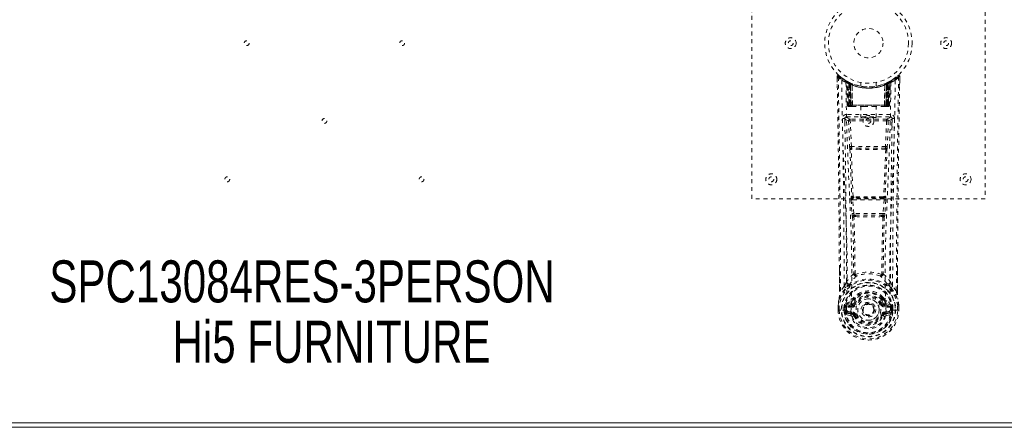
# Model space of a CAD drawing. Header units: inches. Extents: x 21.8 to 105.3, y 46.7 to 76.4.
# Tile 3 of 6: x 55.7 to 81, y 46.7 to 57.2. Entities that reach past the tile are written whole.
import ezdxf

# ---------------------------------------------------------------- set-up
doc = ezdxf.new("R2010")
doc.units = ezdxf.units.IN
doc.header["$MEASUREMENT"] = 0
doc.linetypes.add('SLD-Dashed', pattern=[0.075, 0.05, -0.025])
doc.linetypes.add('SLD-Solid', pattern=[0])
doc.layers.add('HI5-SYMBOLTEXT', color=5, linetype='SLD-Solid')
doc.styles.add('SLDTEXTSTYLE0', font='TXT', dxfattribs={"width": 0.75})

# ---------------------------------------------------------------- blocks, each defined once
blk = doc.blocks.new('SW_NOTE_0')
at = {"layer": 'HI5-SYMBOLTEXT', "color": 0, "char_height": 1.08, "attachment_point": 1, "style": 'SLDTEXTSTYLE0'}
for s, insert in [('SPC13084RES-3PERSON', (0, 1.392)), ('Hi5 FURNITURE', (3.169, -0.16))]:
    blk.add_mtext(s, dxfattribs=dict(at, insert=insert))

msp = doc.modelspace()

# ---------------------------------------------------------------- linework, layer by layer
at = {"color": 7, "linetype": 'SLD-Dashed', "lineweight": 0}
for p, q in [((74.521, 52.572), (74.521, 60.572)), ((80.521, 60.572), (80.521, 52.572)), ((76.716, 55.644), (76.715, 55.714)), ((76.715, 55.713), (76.718, 55.483)), ((76.716, 55.714), (76.717, 55.644)), ((76.765, 55.736), (76.776, 55.727)), ((76.953, 55.598), (76.94, 55.606)), ((76.959, 55.594), (76.946, 55.602)), ((76.968, 55.574), (76.954, 55.582)), ((76.976, 54.976), (76.954, 55.582)), ((76.989, 54.976), (76.968, 55.574)), ((77.019, 55.564), (76.971, 55.588)), ((77.055, 55.528), (76.987, 55.563)), ((77.008, 54.947), (76.987, 55.563)), ((77.014, 55.533), (77.027, 55.559)), ((77.014, 55.533), (77.015, 54.976)), ((77.024, 55.528), (77.014, 55.533)), ((77.038, 55.554), (77.023, 55.561)), ((77.024, 55.528), (77.036, 55.554)), ((77.024, 54.976), (77.024, 55.528)), ((77.027, 55.559), (77.036, 55.554)), ((77.028, 55.527), (77.04, 55.553)), ((77.028, 54.976), (77.028, 55.527)), ((77.028, 55.527), (77.037, 55.522)), ((77.037, 55.522), (77.049, 55.548)), ((77.037, 55.522), (77.037, 54.976)), ((77.039, 55.553), (77.038, 55.554)), ((77.046, 55.518), (77.058, 55.544)), ((77.046, 55.518), (77.046, 54.947)), ((77.056, 55.514), (77.046, 55.518)), ((77.055, 55.528), (77.056, 55.527)), ((77.074, 54.947), (77.055, 55.528)), ((77.056, 55.527), (77.076, 54.947)), ((77.056, 54.947), (77.056, 55.514)), ((77.101, 55.498), (77.102, 55.497)), ((77.105, 54.947), (77.101, 55.498)), ((77.102, 55.497), (77.108, 54.947)), ((77.106, 55.524), (77.105, 55.525)), ((77.321, 55.562), (77.321, 55.465)), ((77.721, 55.465), (77.721, 55.562)), ((77.933, 54.947), (77.939, 55.497)), ((77.937, 55.525), (77.936, 55.524)), ((77.941, 55.498), (77.936, 54.947)), ((77.939, 55.497), (77.941, 55.498)), ((77.966, 54.947), (77.986, 55.527)), ((77.987, 55.528), (77.968, 54.947)), ((77.974, 55.54), (77.984, 55.544)), ((77.984, 55.544), (77.996, 55.518)), ((77.986, 55.527), (77.987, 55.528)), ((77.996, 55.518), (77.986, 55.514)), ((77.986, 55.514), (77.986, 54.947)), ((78.055, 55.563), (77.987, 55.528)), ((78.004, 55.522), (77.992, 55.548)), ((77.996, 54.947), (77.996, 55.518)), ((78.002, 55.553), (78.014, 55.527)), ((78.004, 55.554), (78.003, 55.553)), ((78.071, 55.588), (78.004, 55.554)), ((78.004, 55.522), (78.014, 55.527)), ((78.004, 54.976), (78.004, 55.522)), ((78.005, 55.554), (78.015, 55.559)), ((78.005, 55.554), (78.018, 55.528)), ((78.014, 55.527), (78.014, 54.976)), ((78.015, 55.559), (78.027, 55.533)), ((78.027, 55.533), (78.018, 55.528)), ((78.018, 55.528), (78.018, 54.976)), ((78.027, 54.976), (78.027, 55.533)), ((78.034, 54.947), (78.055, 55.563)), ((78.053, 54.976), (78.074, 55.574)), ((78.066, 54.976), (78.087, 55.582)), ((78.071, 55.589), (78.083, 55.595)), ((78.087, 55.582), (78.074, 55.574)), ((78.102, 55.606), (78.089, 55.598)), ((78.159, 55.643), (78.218, 55.687)), ((78.266, 55.727), (78.277, 55.736)), ((78.324, 55.483), (78.327, 55.713)), ((78.325, 55.656), (78.326, 55.714)), ((78.327, 55.714), (78.326, 55.656)), ((76.956, 54.739), (76.956, 54.678)), ((78.085, 54.739), (76.956, 54.739)), ((76.976, 54.976), (76.989, 54.976)), ((77.008, 54.947), (77.074, 54.947)), ((77.015, 54.976), (77.024, 54.976)), ((78.018, 54.976), (77.024, 54.976)), ((77.037, 54.976), (77.028, 54.976)), ((77.037, 54.976), (78.004, 54.976)), ((77.07, 54.947), (77.056, 54.947)), ((77.074, 54.947), (77.076, 54.947)), ((77.076, 54.947), (77.105, 54.947)), ((77.105, 54.947), (77.108, 54.947)), ((77.108, 54.947), (77.404, 54.947)), ((77.326, 54.947), (77.326, 54.662)), ((77.404, 54.947), (77.638, 54.947)), ((77.638, 54.947), (77.933, 54.947)), ((77.716, 54.662), (77.716, 54.947)), ((77.933, 54.947), (77.936, 54.947)), ((77.936, 54.947), (77.966, 54.947)), ((77.968, 54.947), (78.034, 54.947)), ((77.986, 54.947), (77.971, 54.947)), ((78.014, 54.976), (78.004, 54.976)), ((78.018, 54.976), (78.027, 54.976)), ((78.053, 54.976), (78.066, 54.976)), ((78.085, 54.678), (78.085, 54.739)), ((76.915, 54.625), (76.916, 54.439)), ((76.956, 54.678), (78.085, 54.678)), ((77.01, 54.575), (77.036, 53.912)), ((77.054, 54.621), (77.054, 54.576)), ((77.988, 54.621), (77.054, 54.621)), ((77.081, 53.914), (77.054, 54.576)), ((77.987, 54.576), (77.054, 54.576)), ((77.988, 54.576), (77.961, 53.914)), ((77.988, 54.621), (77.988, 54.576)), ((78.032, 54.575), (78.006, 53.912)), ((78.126, 54.439), (78.127, 54.625)), ((77.961, 53.914), (77.081, 53.914)), ((77.299, 53.838), (77.088, 53.848)), ((77.303, 53.871), (77.091, 53.877)), ((77.739, 53.871), (77.303, 53.871)), ((77.95, 53.877), (77.739, 53.871)), ((77.954, 53.848), (77.743, 53.838)), ((80.521, 52.572), (74.521, 52.572)), ((77.075, 52.543), (77.098, 52.19)), ((77.092, 52.637), (77.08, 52.633)), ((77.119, 52.546), (77.923, 52.546)), ((77.142, 52.193), (77.119, 52.546)), ((77.125, 52.591), (77.136, 52.595)), ((77.917, 52.591), (77.125, 52.591)), ((77.923, 52.546), (77.9, 52.193)), ((77.905, 52.595), (77.917, 52.591)), ((77.967, 52.543), (77.944, 52.19)), ((77.95, 52.637), (77.962, 52.633)), ((77.098, 52.19), (77.1, 52.163)), ((77.9, 52.193), (77.142, 52.193)), ((77.188, 52.112), (77.165, 52.112)), ((77.193, 52.148), (77.167, 52.149)), ((77.193, 52.148), (77.849, 52.148)), ((77.875, 52.149), (77.849, 52.148)), ((77.877, 52.112), (77.854, 52.112)), ((77.944, 52.19), (77.941, 52.163)), ((76.774, 50.2), (76.772, 50.768)), ((78.27, 50.755), (78.267, 50.2)), ((76.899, 50.321), (76.804, 50.203)), ((78.238, 50.203), (78.143, 50.321)), ((77.132, 49.995), (77.131, 49.989)), ((77.138, 50.022), (77.148, 50.038)), ((77.184, 49.971), (77.143, 49.881)), ((77.151, 49.988), (77.151, 49.982)), ((77.899, 49.881), (77.858, 49.971)), ((77.891, 49.982), (77.891, 49.988)), ((77.894, 50.038), (77.903, 50.022)), ((77.91, 49.995), (77.91, 49.989)), ((76.74, 49.823), (76.74, 49.82)), ((76.74, 49.711), (76.74, 49.82)), ((76.74, 49.711), (76.744, 49.711)), ((76.741, 49.82), (76.742, 49.71)), ((76.787, 49.711), (76.744, 49.711)), ((76.77, 49.82), (76.77, 49.711)), ((76.77, 49.711), (76.77, 49.711)), ((76.807, 49.712), (76.787, 49.711)), ((76.953, 49.711), (76.807, 49.712)), ((76.891, 49.715), (76.891, 49.768)), ((76.891, 49.715), (76.891, 49.715)), ((76.921, 49.767), (76.925, 49.781)), ((76.921, 49.767), (76.921, 49.715)), ((76.925, 49.715), (76.921, 49.715)), ((76.925, 49.781), (76.925, 49.715)), ((76.964, 49.852), (76.949, 49.839)), ((76.949, 49.839), (76.949, 49.839)), ((76.949, 49.839), (76.949, 49.839)), ((76.953, 49.711), (76.953, 49.712)), ((76.958, 49.814), (77.092, 49.843)), ((76.958, 49.814), (76.958, 49.784)), ((77.092, 49.814), (76.958, 49.814)), ((77.092, 49.784), (76.958, 49.784)), ((77.063, 49.872), (76.964, 49.852)), ((77.092, 49.843), (77.092, 49.814)), ((77.092, 49.784), (77.092, 49.814)), ((77.143, 49.881), (77.174, 49.868)), ((77.677, 49.729), (77.677, 49.722)), ((77.677, 49.722), (77.677, 49.708)), ((77.868, 49.868), (77.899, 49.881)), ((77.899, 49.881), (77.911, 49.863)), ((77.95, 49.843), (78.084, 49.814)), ((77.95, 49.814), (77.95, 49.843)), ((78.084, 49.814), (77.95, 49.814)), ((77.95, 49.784), (77.95, 49.814)), ((78.084, 49.784), (77.95, 49.784)), ((78.077, 49.852), (77.979, 49.872)), ((78.077, 49.852), (78.078, 49.852)), ((78.078, 49.852), (78.093, 49.839)), ((78.084, 49.784), (78.084, 49.814)), ((78.089, 49.711), (78.235, 49.712)), ((78.121, 49.767), (78.117, 49.781)), ((78.117, 49.781), (78.117, 49.715)), ((78.117, 49.715), (78.121, 49.715)), ((78.121, 49.715), (78.121, 49.767)), ((78.151, 49.768), (78.151, 49.715)), ((78.235, 49.712), (78.254, 49.711)), ((78.254, 49.711), (78.298, 49.711)), ((78.272, 49.711), (78.272, 49.82)), ((78.272, 49.711), (78.272, 49.711)), ((78.298, 49.711), (78.302, 49.711)), ((78.3, 49.71), (78.301, 49.82)), ((78.302, 49.82), (78.302, 49.823)), ((78.302, 49.711), (78.302, 49.82)), ((76.942, 49.595), (77.064, 49.568)), ((76.972, 49.661), (76.972, 49.631)), ((76.972, 49.661), (77.092, 49.661)), ((77.092, 49.607), (76.972, 49.631)), ((76.972, 49.631), (77.092, 49.631)), ((77.092, 49.661), (77.092, 49.631)), ((77.092, 49.607), (77.092, 49.631)), ((77.174, 49.577), (77.148, 49.566)), ((77.893, 49.566), (77.868, 49.577)), ((77.897, 49.573), (77.893, 49.566)), ((77.95, 49.661), (77.95, 49.631)), ((77.95, 49.661), (78.07, 49.661)), ((78.07, 49.631), (77.95, 49.607)), ((77.95, 49.607), (77.95, 49.631)), ((77.95, 49.631), (78.07, 49.631)), ((77.978, 49.568), (78.1, 49.595)), ((78.07, 49.631), (78.07, 49.661))]:
    msp.add_line(p, q, dxfattribs=at)
at = {"color": 7, "linetype": 'SLD-Solid', "lineweight": 15}
for p, q in [((105.271, 46.697), (21.771, 46.697)), ((21.889, 46.816), (105.153, 46.816)), ((105.153, 46.816), (21.889, 46.816))]:
    msp.add_line(p, q, dxfattribs=at)
at = {"color": 7, "linetype": 'SLD-Dashed', "lineweight": 0, "flags": 128}
for points in [[(78.324, 55.714), (78.322, 55.721), (78.319, 55.729), (78.314, 55.735), (78.308, 55.74), (78.3, 55.743), (78.293, 55.744), (78.286, 55.742), (78.279, 55.738)], [(76.804, 50.203), (76.803, 50.973), (76.798, 51.741), (76.791, 52.508), (76.781, 53.273), (76.779, 53.467), (76.776, 53.664), (76.773, 53.833), (76.771, 54.02), (76.769, 54.098), (76.768, 54.179), (76.767, 54.263), (76.766, 54.337), (76.765, 54.357), (76.765, 54.391), (76.764, 54.439), (76.763, 54.5), (76.762, 54.588), (76.76, 54.693), (76.758, 54.817), (76.756, 54.958), (76.754, 55.083), (76.753, 55.181), (76.751, 55.275), (76.748, 55.511), (76.745, 55.714)], [(76.833, 55.62), (76.842, 54.865), (76.861, 54.112), (76.889, 53.362), (76.921, 52.617), (76.951, 51.878), (76.97, 51.146), (76.972, 50.423), (76.953, 49.711)], [(77.069, 49.659), (77.09, 50.372), (77.089, 51.094), (77.07, 51.826), (77.039, 52.564), (77.004, 53.308), (76.974, 54.057), (76.953, 54.81), (76.942, 55.564)], [(77.026, 55.557), (77.004, 55.57), (76.98, 55.583)], [(77.004, 55.57), (76.995, 55.574), (76.991, 55.574), (76.989, 55.568), (76.987, 55.561)], [(77.907, 55.515), (77.926, 55.52), (77.939, 55.526)], [(78.099, 55.564), (78.089, 54.81), (78.068, 54.057), (78.037, 53.308), (78.003, 52.564), (77.972, 51.826), (77.953, 51.094), (77.952, 50.372), (77.973, 49.66)], [(77.986, 55.514), (77.982, 55.524), (77.978, 55.533), (77.975, 55.538), (77.974, 55.54)], [(78.209, 55.62), (78.2, 54.865), (78.18, 54.112), (78.152, 53.362), (78.12, 52.617), (78.091, 51.878), (78.072, 51.146), (78.07, 50.423), (78.089, 49.711)], [(78.089, 55.598), (78.086, 55.597), (78.08, 55.594)], [(78.1, 55.605), (78.1, 55.605), (78.102, 55.606)], [(77.015, 54.976), (77, 54.976), (76.987, 54.976), (76.978, 54.976), (76.976, 54.976)], [(76.989, 54.976), (76.992, 54.976), (77.001, 54.976), (77.013, 54.976), (77.028, 54.976)], [(77.404, 54.947), (77.521, 54.957), (77.638, 54.947)], [(78.014, 54.976), (78.028, 54.976), (78.041, 54.976), (78.05, 54.976), (78.053, 54.976)], [(78.066, 54.976), (78.063, 54.976), (78.055, 54.976), (78.042, 54.976), (78.027, 54.976)], [(76.911, 54.632), (76.938, 54.603), (77.01, 54.575)], [(77.054, 54.621), (76.983, 54.649), (76.956, 54.678)], [(77.054, 54.576), (77.038, 54.576), (77.024, 54.575), (77.014, 54.575), (77.01, 54.575)], [(78.085, 54.678), (78.059, 54.649), (77.988, 54.621)], [(78.032, 54.575), (78.027, 54.575), (78.017, 54.575), (78.004, 54.576), (77.988, 54.576)], [(78.032, 54.575), (78.103, 54.603), (78.13, 54.632)], [(77.081, 53.914), (77.066, 53.913), (77.051, 53.913), (77.041, 53.912), (77.036, 53.912)], [(77.043, 53.844), (77.067, 53.239), (77.092, 52.637)], [(77.127, 52.632), (77.101, 53.234), (77.077, 53.841)], [(77.743, 53.838), (77.521, 53.837), (77.299, 53.838)], [(77.739, 53.871), (77.521, 53.871), (77.303, 53.871)], [(77.965, 53.841), (77.941, 53.234), (77.915, 52.632)], [(77.998, 53.844), (77.975, 53.239), (77.95, 52.637)], [(78.006, 53.912), (78.001, 53.912), (77.991, 53.913), (77.976, 53.913), (77.961, 53.914)], [(77.119, 52.546), (77.111, 52.545), (77.103, 52.545), (77.096, 52.544), (77.089, 52.544), (77.084, 52.544), (77.079, 52.543), (77.076, 52.543), (77.075, 52.543)], [(77.136, 52.595), (77.128, 52.596), (77.12, 52.599), (77.115, 52.604), (77.111, 52.609), (77.111, 52.616), (77.114, 52.622), (77.119, 52.627), (77.127, 52.632)], [(77.915, 52.632), (77.922, 52.627), (77.928, 52.622), (77.93, 52.616), (77.93, 52.609), (77.927, 52.604), (77.922, 52.599), (77.914, 52.596), (77.905, 52.595)], [(77.967, 52.543), (77.963, 52.543), (77.952, 52.544), (77.938, 52.545), (77.923, 52.546)], [(77.142, 52.193), (77.127, 52.192), (77.113, 52.191), (77.103, 52.191), (77.098, 52.19)], [(77.113, 52.105), (77.135, 51.372), (77.141, 50.648)], [(77.176, 50.638), (77.17, 51.364), (77.148, 52.098)], [(77.894, 52.098), (77.872, 51.364), (77.866, 50.638)], [(77.944, 52.19), (77.939, 52.191), (77.929, 52.191), (77.915, 52.192), (77.9, 52.193)], [(77.929, 52.105), (77.907, 51.372), (77.901, 50.648)], [(76.775, 50.768), (76.775, 50.543), (76.776, 50.201)], [(78.266, 50.201), (78.266, 50.574), (78.267, 50.755)], [(77.138, 50.64), (77.04, 50.545), (76.958, 50.438)], [(77.138, 50.64), (77.141, 50.63), (77.145, 50.622), (77.151, 50.615), (77.158, 50.611), (77.166, 50.61), (77.174, 50.613), (77.181, 50.618), (77.186, 50.626)], [(77.856, 50.626), (77.861, 50.618), (77.868, 50.613), (77.876, 50.61), (77.884, 50.611), (77.891, 50.615), (77.897, 50.622), (77.901, 50.63), (77.903, 50.64)], [(77.903, 50.64), (78.002, 50.545), (78.084, 50.438)], [(76.765, 49.997), (76.842, 50.155), (76.942, 50.283)], [(76.774, 50.2), (76.774, 50.201), (76.775, 50.201), (76.778, 50.202), (76.782, 50.202), (76.787, 50.202), (76.792, 50.202), (76.798, 50.203), (76.804, 50.203)], [(77.038, 50.375), (77.047, 50.384), (77.052, 50.39)], [(78.004, 50.375), (77.995, 50.384), (77.99, 50.39)], [(78.1, 50.283), (78.2, 50.155), (78.277, 49.997)], [(78.267, 50.2), (78.268, 50.201), (78.267, 50.201), (78.264, 50.202), (78.26, 50.202), (78.255, 50.202), (78.249, 50.202), (78.243, 50.203), (78.238, 50.203)], [(76.765, 49.997), (76.751, 49.921), (76.74, 49.823)], [(76.765, 49.997), (76.764, 49.992), (76.764, 49.987)], [(76.964, 49.852), (77.041, 49.934), (77.132, 49.995)], [(77.131, 49.989), (77.108, 49.945), (77.086, 49.892)], [(77.132, 49.995), (77.136, 50.018), (77.138, 50.022)], [(77.165, 49.961), (77.155, 49.962), (77.145, 49.966)], [(77.151, 49.988), (77.154, 50.002), (77.162, 50.014)], [(77.153, 49.977), (77.162, 49.972), (77.172, 49.969), (77.179, 49.969), (77.184, 49.971)], [(77.858, 49.971), (77.863, 49.969), (77.87, 49.969), (77.879, 49.972), (77.889, 49.977)], [(77.897, 49.966), (77.886, 49.962), (77.877, 49.961)], [(77.88, 50.014), (77.888, 50.002), (77.891, 49.988)], [(77.903, 50.022), (77.906, 50.018), (77.91, 49.995)], [(77.91, 49.995), (78.001, 49.934), (78.077, 49.852)], [(77.91, 49.989), (77.934, 49.945), (77.956, 49.892)], [(78.278, 49.987), (78.278, 49.992), (78.277, 49.997)], [(78.302, 49.823), (78.291, 49.921), (78.277, 49.997)], [(78.302, 49.82), (78.291, 49.914), (78.278, 49.987)], [(76.74, 49.823), (76.741, 49.823), (76.743, 49.823), (76.746, 49.823), (76.75, 49.822), (76.754, 49.822), (76.759, 49.821), (76.764, 49.82), (76.77, 49.82)], [(76.74, 49.82), (76.74, 49.82), (76.741, 49.82), (76.743, 49.82), (76.747, 49.82), (76.752, 49.82), (76.757, 49.82), (76.763, 49.82), (76.77, 49.82)], [(76.77, 49.711), (76.764, 49.711), (76.758, 49.711), (76.752, 49.711), (76.747, 49.711), (76.744, 49.711), (76.741, 49.711), (76.74, 49.711), (76.74, 49.711)], [(76.921, 49.715), (76.917, 49.715), (76.911, 49.715), (76.902, 49.715), (76.891, 49.715)], [(76.958, 49.784), (76.941, 49.786), (76.926, 49.793)], [(76.949, 49.839), (76.942, 49.833), (76.933, 49.826)], [(76.953, 49.711), (76.969, 49.694), (76.998, 49.678)], [(76.998, 49.678), (77.031, 49.667), (77.069, 49.659)], [(77.086, 49.892), (77.074, 49.877), (77.063, 49.872)], [(77.202, 49.856), (77.197, 49.859), (77.191, 49.861), (77.187, 49.863), (77.183, 49.865), (77.179, 49.866), (77.177, 49.867), (77.175, 49.868), (77.174, 49.868)], [(77.84, 49.856), (77.845, 49.859), (77.85, 49.861), (77.855, 49.863), (77.859, 49.865), (77.863, 49.866), (77.865, 49.867), (77.867, 49.868), (77.868, 49.868)], [(77.956, 49.892), (77.967, 49.877), (77.979, 49.872)], [(77.973, 49.659), (78.011, 49.667), (78.044, 49.678)], [(78.044, 49.678), (78.073, 49.694), (78.089, 49.711)], [(78.116, 49.793), (78.1, 49.786), (78.084, 49.784)], [(78.109, 49.826), (78.102, 49.831), (78.093, 49.839)], [(78.272, 49.82), (78.278, 49.82), (78.283, 49.821), (78.288, 49.822), (78.292, 49.822), (78.296, 49.823), (78.299, 49.823), (78.301, 49.823), (78.302, 49.823)], [(78.272, 49.82), (78.278, 49.82), (78.284, 49.82), (78.29, 49.82), (78.295, 49.82), (78.298, 49.82), (78.301, 49.82), (78.302, 49.82), (78.302, 49.82)], [(78.302, 49.711), (78.302, 49.711), (78.3, 49.711), (78.298, 49.711), (78.294, 49.711), (78.29, 49.711), (78.284, 49.711), (78.278, 49.711), (78.272, 49.711)], [(76.93, 49.645), (76.949, 49.657), (76.972, 49.661)], [(77.069, 49.659), (77.069, 49.659), (77.069, 49.659)], [(77.069, 49.659), (77.073, 49.577), (77.096, 49.496), (77.136, 49.421), (77.192, 49.354), (77.262, 49.299), (77.343, 49.259), (77.43, 49.234), (77.521, 49.225), (77.612, 49.234), (77.699, 49.259), (77.779, 49.299), (77.849, 49.354), (77.906, 49.421), (77.946, 49.496), (77.968, 49.577), (77.973, 49.659)], [(77.202, 49.589), (77.197, 49.586), (77.191, 49.584), (77.187, 49.582), (77.183, 49.58), (77.179, 49.579), (77.177, 49.578), (77.175, 49.577), (77.174, 49.577)], [(77.84, 49.589), (77.845, 49.586), (77.85, 49.584), (77.855, 49.582), (77.859, 49.58), (77.863, 49.579), (77.865, 49.578), (77.867, 49.577), (77.868, 49.577)], [(77.893, 49.566), (77.896, 49.565), (77.901, 49.563), (77.909, 49.559), (77.919, 49.555), (77.929, 49.551), (77.938, 49.547), (77.945, 49.545), (77.948, 49.543)], [(77.973, 49.66), (77.973, 49.659), (77.973, 49.659)], [(78.07, 49.661), (78.092, 49.657), (78.112, 49.645)]]:
    msp.add_lwpolyline(points, dxfattribs=at)
at = {"color": 7, "linetype": 'SLD-Dashed', "lineweight": 0}
for centre, radius in [((77.521, 56.572), 1.125), ((77.521, 56.572), 1.03), ((77.521, 56.572), 0.376), ((61.521, 56.572), 0.0625), ((65.521, 56.572), 0.0625), ((75.521, 56.572), 0.141), ((75.521, 56.572), 0.0625), ((79.521, 56.572), 0.141), ((79.521, 56.572), 0.0625), ((63.521, 54.572), 0.0625), ((77.521, 54.572), 0.141), ((77.521, 54.572), 0.0625), ((75.021, 53.072), 0.141), ((80.021, 53.072), 0.141), ((61.021, 53.072), 0.0625), ((66.021, 53.072), 0.0625), ((75.021, 53.072), 0.0625), ((80.021, 53.072), 0.0625), ((77.521, 49.722), 0.7), ((77.521, 49.722), 0.69), ((77.521, 49.722), 0.623), ((77.521, 49.722), 0.32), ((77.521, 49.722), 0.275), ((77.521, 49.722), 0.188), ((77.521, 49.722), 0.156), ((77.521, 49.722), 0.142), ((77.521, 49.722), 0.139), ((77.521, 49.722), 0.138)]:
    msp.add_circle(centre, radius, dxfattribs=at)
for centre, radius, start, end in [((76.745, 55.714), 0.03, 47.8754, 180.8658), ((78.297, 55.714), 0.03, 359.1335, 132.1252), ((77.528, 56.624), 1.221, 228.2155, 235.3111), ((76.752, 54.544), 1.17, 90.3839, 91.8526), ((-257.975, 49.348), 334.75, 0.24306, 1.07765), ((78.855, 53.814), 2.84, 137.4035, 138.0068), ((77.521, 56.573), 1.158, 227.8872, 312.1137), ((77.518, 56.569), 1.123, 227.9178, 235.3749), ((76.863, 55.62), 0.03, 55.9468, 179.9452), ((77.504, 56.803), 1.36, 240.4656, 245.627), ((77.489, 56.517), 1.064, 234.3732, 244.9427), ((77.521, 56.573), 1.128, 235.3626, 240.5081), ((76.924, 55.581), 0.03, 1.9841, 58.9806), ((77.408, 56.383), 0.907, 238.9479, 239.7508), ((76.983, 55.552), 0.0428, 114.1616, 163.0452), ((77.521, 56.604), 1.19, 240.9032, 299.0966), ((76.938, 55.585), 0.02, 342.7425, 49.6222), ((76.938, 55.573), 0.0299, 1.9098, 59.745), ((77.52, 56.571), 1.126, 239.7587, 244.7574), ((77.495, 56.188), 0.813, 228.2754, 233.7128), ((77.521, 56.572), 1.127, 240.5082, 299.4918), ((77.492, 56.18), 0.801, 229.1469, 234.5807), ((76.957, 55.562), 0.0299, 1.8016, 60.7966), ((77.522, 56.575), 1.131, 240.8338, 245.7549), ((51.269, 54.291), 25.749, 1.462, 2.8401), ((77.497, 56.18), 0.801, 230.4084, 235.7443), ((77.521, 56.571), 1.155, 244.5268, 295.4732), ((77.521, 56.571), 1.155, 245.259, 294.741), ((77.025, 55.527), 0.0297, 1.4793, 64.5389), ((77.026, 55.526), 0.0297, 1.4844, 64.5889), ((77.459, 56.434), 0.976, 244.5444, 247.4755), ((75.937, 56.02), 1.228, 335.6335, 336.9796), ((77.472, 56.118), 0.723, 234.8064, 239.0699), ((77.521, 56.571), 1.155, 246.2581, 293.7419), ((77.071, 55.516), 0.0346, 329.0228, 15.0669), ((77.073, 55.515), 0.0347, 329.1006, 15.1344), ((77.521, 56.536), 1.12, 248.0447, 291.9529), ((77.969, 55.515), 0.0345, 164.7148, 211.0448), ((77.971, 55.516), 0.0346, 164.9368, 210.9733), ((77.569, 56.118), 0.723, 300.9312, 305.1905), ((77.519, 56.575), 1.131, 294.2451, 299.1661), ((78.016, 55.526), 0.0297, 115.4067, 178.5236), ((78.017, 55.527), 0.0297, 115.4618, 178.5247), ((77.543, 56.182), 0.803, 304.2635, 309.5838), ((77.551, 56.178), 0.799, 305.4126, 310.8598), ((77.546, 56.189), 0.814, 306.291, 311.7208), ((103.773, 54.291), 25.75, 177.1599, 178.538), ((78.085, 55.562), 0.0299, 119.2034, 178.1984), ((78.083, 55.564), 0.0273, 117.6381, 182.2899), ((78.104, 55.573), 0.0299, 120.2493, 178.0919), ((77.521, 56.572), 1.127, 299.4913, 304.6373), ((78.058, 55.552), 0.0429, 16.9727, 65.8208), ((78.117, 55.581), 0.03, 121.0194, 178.0159), ((78.113, 55.582), 0.0264, 119.4142, 183.781), ((77.537, 56.806), 1.363, 294.3799, 299.5295), ((77.523, 56.569), 1.124, 304.6266, 312.0808), ((78.179, 55.62), 0.03, 0.0548, 124.0532), ((77.514, 56.624), 1.221, 304.6885, 311.7852), ((492.516, 48.473), 414.282, 178.99852, 179.76082), ((414.044, 49.339), 335.777, 178.92193, 179.75832), ((76.307, 53.924), 2.677, 41.9748, 42.6149), ((78.279, 54.034), 1.681, 88.3703, 89.3932), ((76.956, 54.634), 0.105, 89.9859, 180.8819), ((77.037, 55.021), 0.0753, 216.3016, 253.1039), ((77.006, 54.977), 0.03, 181.9965, 269.9951), ((77.019, 54.977), 0.03, 181.9698, 269.9702), ((77.033, 55.127), 0.177, 260.4276, 268.5139), ((77.591, 54.97), 0.576, 179.3916, 182.0735), ((77.437, 54.969), 0.413, 179.0094, 183.0244), ((77.622, 54.97), 0.594, 179.4065, 182.0084), ((77.466, 54.969), 0.429, 179.0478, 182.9163), ((77.575, 54.969), 0.429, 357.0837, 0.9522), ((77.419, 54.97), 0.595, 357.9922, 0.593), ((78.009, 55.134), 0.185, 271.384, 279.0462), ((77.605, 54.969), 0.413, 356.9756, 0.9906), ((78.023, 54.977), 0.03, 270.0298, 358.0302), ((78.005, 55.021), 0.0753, 286.8961, 323.6984), ((77.454, 54.97), 0.573, 357.918, 0.6169), ((78.036, 54.977), 0.03, 270.0049, 358.0035), ((78.086, 54.634), 0.105, 359.1176, 90.0146), ((76.88, 53.777), 0.856, 87.8889, 91.906), ((-212.095, 49.293), 288.995, 0.20368, 1.05858), ((76.956, 54.633), 0.045, 90.0041, 180.9437), ((-213.642, 49.295), 290.602, 0.22544, 1.05233), ((77.055, 54.576), 0.0451, 90.4426, 181.6969), ((77.987, 54.576), 0.0451, 358.2757, 89.5566), ((368.704, 49.295), 290.622, 178.9477, 179.77454), ((78.085, 54.633), 0.045, 359.0581, 89.9964), ((78.162, 53.777), 0.855, 88.0932, 92.113), ((380.634, 49.144), 302.494, 178.96049, 179.77724), ((77.552, 53.932), 0.516, 182.1916, 189.7877), ((77.088, 53.835), 0.0452, 90.1304, 168.5544), ((77.069, 53.936), 0.0956, 254.3757, 274.7223), ((77.089, 53.859), 0.0216, 94.0711, 235.9966), ((77.088, 53.836), 0.0114, 88.4999, 157.4671), ((77.215, 53.923), 0.134, 183.7328, 198.5298), ((77.092, 53.881), 0.00464, 195.4418, 262.7544), ((77.199, 53.849), 0.111, 165.389, 180.5115), ((77.381, 53.846), 0.0822, 162.24, 186.0028), ((77.661, 53.846), 0.0822, 354.0018, 17.7514), ((77.95, 53.881), 0.00459, 276.8323, 344.7645), ((77.843, 53.849), 0.111, 359.5364, 14.7013), ((77.827, 53.923), 0.134, 341.4619, 356.2717), ((77.953, 53.859), 0.0216, 304.0028, 85.9295), ((77.954, 53.835), 0.0452, 11.4447, 89.8706), ((77.954, 53.836), 0.0114, 22.2099, 91.2708), ((77.973, 53.936), 0.0956, 265.2772, 285.6247), ((77.49, 53.932), 0.515, 350.2092, 357.8098), ((77.263, 52.576), 0.191, 162.6873, 189.9474), ((77.125, 52.636), 0.0451, 183.945, 269.337), ((77.137, 52.64), 0.0451, 184.0933, 269.305), ((77.12, 52.698), 0.0668, 245.625, 276.1113), ((77.168, 52.562), 0.052, 146.8555, 198.5279), ((77.143, 52.638), 0.0174, 200.0885, 265.4749), ((77.146, 52.534), 0.0625, 88.5254, 99.0825), ((77.177, 52.616), 0.0353, 173.7897, 215.2047), ((77.521, 16.901), 35.722, 89.3919, 90.6082), ((77.521, 19.883), 32.715, 89.3471, 90.6533), ((77.865, 52.616), 0.0353, 324.7999, 6.2148), ((77.895, 52.532), 0.0636, 80.9829, 91.4789), ((77.898, 52.638), 0.0183, 275.7816, 338.1246), ((77.905, 52.64), 0.0451, 270.6965, 355.9066), ((77.922, 52.698), 0.0667, 263.8693, 294.4108), ((77.916, 52.636), 0.0451, 270.6646, 356.0519), ((77.874, 52.562), 0.0518, 341.3902, 33.2264), ((77.779, 52.576), 0.191, 350.0545, 17.3094), ((77.304, 52.177), 0.204, 184.0602, 200.668), ((77.159, 52.104), 0.0464, 92.4767, 179.2398), ((77.142, 52.159), 0.0615, 242.1239, 275.9663), ((77.158, 52.124), 0.0271, 90.6833, 249.4103), ((77.225, 52.198), 0.0824, 183.6483, 215.4465), ((77.166, 52.093), 0.0186, 94.5946, 165.3545), ((77.166, 52.167), 0.0184, 242.0252, 273.5497), ((77.243, 52.125), 0.0795, 162.8021, 189.4339), ((77.249, 52.121), 0.0624, 154.2146, 188.7206), ((77.521, 84.461), 32.351, 269.4099, 270.5901), ((77.521, 85.524), 33.378, 269.4375, 270.5625), ((77.792, 52.121), 0.0623, 351.2595, 25.8089), ((77.876, 52.166), 0.0176, 265.6809, 298.7641), ((77.799, 52.125), 0.0795, 350.5762, 17.2002), ((77.876, 52.093), 0.0186, 14.537, 85.3433), ((77.819, 52.198), 0.0808, 324.2178, 356.6902), ((77.882, 52.104), 0.0464, 0.7596, 87.5239), ((77.884, 52.124), 0.0271, 290.5888, 89.3176), ((77.9, 52.159), 0.0615, 264.0362, 297.8735), ((77.738, 52.177), 0.204, 339.3391, 355.9324), ((77.521, 49.713), 0.972, 69.8639, 110.1345), ((77.521, 49.722), 0.787, 7.3679, 172.6321), ((77.521, 49.722), 0.758, 7.3679, 172.6321), ((74.43, 51.634), 2.797, 331.9773, 334.6822), ((77.019, 50.441), 0.0607, 182.3501, 303.2486), ((77.792, 49.938), 0.867, 131.5107, 148.5604), ((77.128, 50.647), 0.0126, 326.4636, 4.1643), ((77.199, 50.645), 0.0607, 184.6233, 287.3266), ((77.173, 50.692), 0.0541, 233.0525, 273.2344), ((77.19, 50.639), 0.014, 187.7966, 254.3578), ((77.245, 50.642), 0.0612, 194.8587, 242.4316), ((77.521, 49.794), 0.849, 69.0471, 110.9532), ((77.843, 50.645), 0.0607, 252.6734, 355.3767), ((77.796, 50.642), 0.0612, 297.5701, 345.1397), ((77.25, 49.938), 0.868, 31.4424, 48.4866), ((77.852, 50.639), 0.014, 285.6395, 352.1996), ((77.869, 50.692), 0.0541, 266.7658, 306.9483), ((77.914, 50.647), 0.0126, 175.8355, 213.5324), ((78.023, 50.441), 0.0607, 236.758, 357.6467), ((80.612, 51.634), 2.797, 205.3178, 208.0227), ((75.339, 50.167), 1.436, 352.8152, 1.3449), ((71.17, 51.166), 5.716, 348.2055, 350.3), ((77.521, 49.722), 0.632, 4.1187, 175.8813), ((77.151, 50.567), 0.352, 224.3758, 233.6403), ((77.521, 49.722), 0.602, 4.2517, 175.7483), ((78.513, 48.737), 2.204, 131.9953, 135.4493), ((77.521, 49.68), 0.49, 42.8676, 137.1324), ((77.521, 49.699), 0.504, 65.7104, 114.2902), ((76.527, 48.734), 2.208, 44.5525, 48.0014), ((77.891, 50.567), 0.352, 306.3611, 315.6229), ((83.876, 51.167), 5.721, 189.7005, 191.7932), ((79.684, 50.166), 1.417, 178.6003, 187.2422), ((78.005, 49.726), 1.269, 168.1217, 175.7636), ((77.411, 49.575), 0.532, 119.5715, 150.2118), ((77.15, 50.01), 0.0285, 228.6814, 271.1435), ((77.161, 49.991), 0.0299, 184.511, 237.2426), ((77.15, 50.016), 0.0285, 228.7177, 271.1645), ((76.655, 50.308), 0.598, 325.0638, 326.3858), ((77.469, 49.771), 0.417, 111.8218, 140.2637), ((77.177, 50.038), 0.029, 181.333, 239.0814), ((77.156, 49.981), 0.00483, 175.6512, 234.2761), ((77.521, 49.71), 0.455, 35.9728, 144.0272), ((77.165, 49.984), 0.0228, 269.5498, 325.8707), ((77.521, 49.722), 0.376, 22.774, 157.226), ((77.521, 49.731), 0.413, 35.4709, 144.5334), ((77.521, 49.722), 0.346, 22.7741, 157.2259), ((77.521, 49.722), 0.275, 90.0001, 269.9999), ((77.521, 49.722), 0.275, 270.0001, 89.9999), ((77.573, 49.771), 0.417, 39.752, 68.163), ((77.876, 49.984), 0.0228, 214.145, 270.4712), ((77.865, 50.038), 0.029, 300.9186, 358.667), ((77.886, 49.981), 0.00483, 305.7239, 4.3488), ((78.44, 50.344), 0.662, 213.6817, 214.8767), ((77.891, 50.016), 0.0285, 268.8355, 311.2823), ((77.892, 50.01), 0.0285, 268.8515, 311.3319), ((77.629, 49.573), 0.535, 29.8505, 60.3537), ((77.88, 49.991), 0.0301, 303.0095, 355.3638), ((77.521, 49.722), 0.781, 180.8691, 0), ((77.521, 49.722), 0.781, 180.8627, 359.1373), ((77.521, 49.722), 0.751, 180.8899, 359.1373), ((76.921, 50.369), 0.602, 267.1326, 269.9821), ((77.521, 49.722), 0.63, 180.7178, 359.2822), ((77.521, 49.722), 0.6, 180.7178, 359.2822), ((77.521, 49.722), 0.599, 173.2568, 174.3599), ((77.521, 49.722), 0.596, 180.7437, 187.5062), ((77.048, 49.784), 0.122, 159.7438, 175.7922), ((76.958, 49.844), 0.0305, 215.6303, 270.5469), ((77.521, 49.696), 0.568, 178.4775, 1.5214), ((77.093, 49.873), 0.0299, 181.6302, 269.1182), ((77.116, 49.897), 0.0308, 189.2244, 329.7579), ((77.087, 49.903), 0.06, 275.0547, 338.6855), ((77.092, 49.902), 0.089, 270, 337.226), ((77.092, 49.902), 0.119, 269.9996, 337.2268), ((77.521, 49.722), 0.157, 84.8878, 105.7451), ((77.95, 49.902), 0.119, 202.7732, 270.0004), ((77.95, 49.902), 0.089, 202.774, 270), ((77.926, 49.897), 0.0308, 210.2896, 350.7371), ((77.95, 49.893), 0.0502, 217.933, 269.3198), ((77.949, 49.873), 0.0299, 270.8818, 358.3698), ((78.084, 49.844), 0.0305, 269.4531, 324.3697), ((78.029, 49.792), 0.0866, 0.8477, 23.6163), ((77.521, 49.722), 0.596, 352.4937, 359.2563), ((77.521, 49.722), 0.599, 5.6401, 6.7432), ((78.121, 50.369), 0.602, 270.0179, 272.8674), ((78.119, 48.396), 1.319, 88.6353, 89.9279), ((77.162, 49.675), 0.234, 187.5679, 200.0308), ((76.971, 49.602), 0.0298, 88.6118, 192.2788), ((77.093, 49.577), 0.0301, 91.1998, 198.1702), ((77.056, 49.527), 0.0412, 22.4975, 77.8666), ((77.092, 49.542), 0.119, 22.7732, 90.0004), ((77.092, 49.542), 0.089, 22.774, 90), ((77.086, 49.54), 0.0676, 22.929, 84.9737), ((78.79, 45.578), 4.313, 112.3793, 113.1693), ((77.521, 49.722), 0.463, 202.774, 337.226), ((77.521, 49.722), 0.404, 202.774, 337.226), ((77.521, 49.722), 0.376, 202.774, 337.226), ((77.521, 49.722), 0.346, 202.7741, 337.2259), ((77.95, 49.542), 0.119, 89.9996, 157.2268), ((77.95, 49.542), 0.089, 90, 157.226), ((77.956, 49.54), 0.0676, 95.0429, 150.0527), ((77.986, 49.527), 0.0412, 102.1281, 157.5078), ((77.949, 49.577), 0.0301, 341.8317, 88.7983), ((78.07, 49.602), 0.0298, 347.718, 91.3914), ((77.88, 49.675), 0.234, 339.9688, 352.4319)]:
    msp.add_arc(centre, radius, start, end, dxfattribs=at)
msp.add_ellipse((77.521, 54.662), major_axis=(0.195, 0), ratio=0.034921, dxfattribs=at)

# ---------------------------------------------------------------- block references
at = {"layer": 'HI5-SYMBOLTEXT', "color": 5}
msp.add_blockref('SW_NOTE_0', (56.443, 49.596), dxfattribs=at)

doc.saveas('drawing.dxf')
